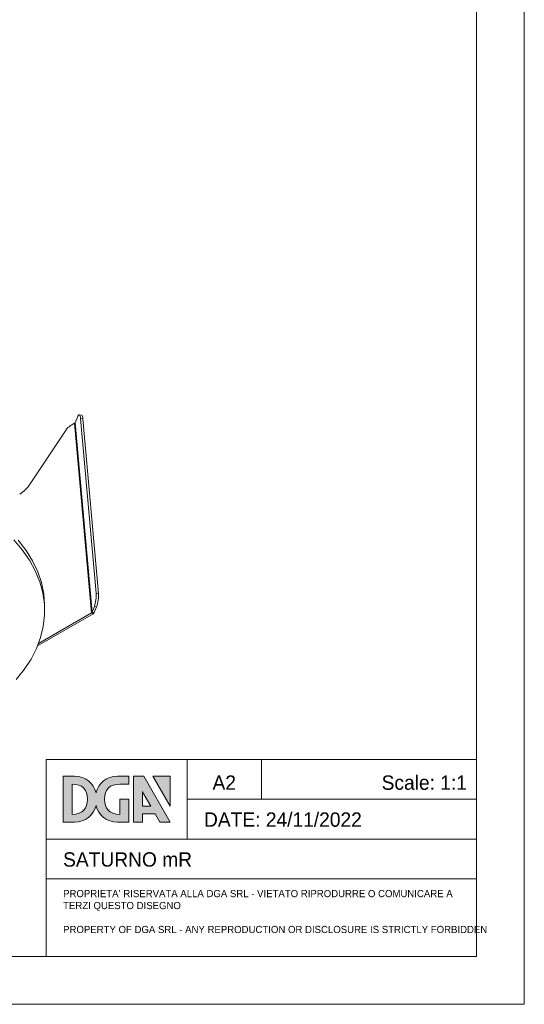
# Model space of a CAD drawing. Header units: millimetres. Extents: x 0 to 594, y 0 to 420.
# Tile 3 of 4: x 488 to 594, y 0 to 206. Entities that reach past the tile are written whole.
import ezdxf

# ---------------------------------------------------------------- set-up
doc = ezdxf.new("R2010")
doc.units = ezdxf.units.MM
doc.header["$LTSCALE"] = 2
doc.layers.add('DGA-lighting', color=7, linetype='Continuous', lineweight=0)
doc.layers.add('DGA-txt', color=7, linetype='Continuous', lineweight=0)

# ---------------------------------------------------------------- blocks, each defined once
blk = doc.blocks.new('LOGO DGA2')
at = {"layer": 'DGA-txt'}
h = blk.add_hatch(color=256, dxfattribs=at)
h.dxf.hatch_style = 1
edge = h.paths.add_edge_path()
edge.add_spline(control_points=[(480.9, 61.9), (480.9, 61.9), (480.9, 81.7), (480.9, 81.7), (480.9, 81.7), (483.9, 81.7), (486.8, 81.7)], knot_values=[2.5, 2.5, 2.5, 2.5, 3.5, 3.5, 3.5, 4, 4, 4, 4], degree=3, periodic=0)
edge.add_spline(control_points=[(486.8, 81.7), (489.8, 81.7), (492.7, 81.7), (492.7, 81.7), (492.7, 81.7), (492.7, 74.2), (492.7, 66.7)], knot_values=[1.5, 1.5, 1.5, 1.5, 2, 2, 2, 2.5, 2.5, 2.5, 2.5], degree=3, periodic=0)
edge.add_spline(control_points=[(492.7, 66.7), (492.7, 59.2), (492.7, 51.7), (492.7, 51.7), (492.7, 51.7), (489, 51.7), (485.3, 51.7)], knot_values=[0.5, 0.5, 0.5, 0.5, 1, 1, 1, 1.5, 1.5, 1.5, 1.5], degree=3, periodic=0)
edge.add_spline(control_points=[(485.3, 51.7), (481.6, 51.7), (478, 51.7), (478, 51.7)], knot_values=[0, 0, 0, 0, 0.5, 0.5, 0.5, 0.5], degree=3, periodic=0)
edge.add_spline(control_points=[(478, 51.7), (463.6, 51.7), (452.9, 60.8), (449.7, 73.5)], knot_values=[19, 19, 19, 19, 20, 20, 20, 20], degree=3, periodic=0)
edge.add_spline(control_points=[(449.7, 73.5), (446.5, 60.8), (435.8, 51.7), (421.5, 51.7)], knot_values=[18, 18, 18, 18, 19, 19, 19, 19], degree=3, periodic=0)
edge.add_spline(control_points=[(421.5, 51.7), (421.5, 51.7), (406.7, 51.7), (406.7, 51.7), (406.7, 51.7), (406.7, 66.7), (406.7, 81.7)], knot_values=[16.5, 16.5, 16.5, 16.5, 17.5, 17.5, 17.5, 18, 18, 18, 18], degree=3, periodic=0)
edge.add_spline(control_points=[(406.7, 81.7), (406.7, 96.7), (406.7, 111.7), (406.7, 111.7), (406.7, 111.7), (410.4, 111.7), (414.1, 111.7)], knot_values=[15.5, 15.5, 15.5, 15.5, 16, 16, 16, 16.5, 16.5, 16.5, 16.5], degree=3, periodic=0)
edge.add_spline(control_points=[(414.1, 111.7), (417.8, 111.7), (421.5, 111.7), (421.5, 111.7), (436, 111.7), (446.5, 102.8), (449.7, 90)], knot_values=[14, 14, 14, 14, 14.5, 14.5, 14.5, 15.5, 15.5, 15.5, 15.5], degree=3, periodic=0)
edge.add_spline(control_points=[(449.7, 90), (452.9, 102.8), (463.4, 111.7), (477.9, 111.7)], knot_values=[13, 13, 13, 13, 14, 14, 14, 14], degree=3, periodic=0)
edge.add_spline(control_points=[(477.9, 111.7), (477.9, 111.7), (492.7, 111.7), (492.7, 111.7), (492.7, 111.7), (492.7, 109.2), (492.7, 106.6)], knot_values=[11.5, 11.5, 11.5, 11.5, 12.5, 12.5, 12.5, 13, 13, 13, 13], degree=3, periodic=0)
edge.add_spline(control_points=[(492.7, 106.6), (492.7, 104.1), (492.7, 101.6), (492.7, 101.6), (492.7, 101.6), (489.8, 101.6), (486.8, 101.6)], knot_values=[10.5, 10.5, 10.5, 10.5, 11, 11, 11, 11.5, 11.5, 11.5, 11.5], degree=3, periodic=0)
edge.add_spline(control_points=[(486.8, 101.6), (483.9, 101.6), (480.9, 101.5), (480.9, 101.5), (480.9, 101.5), (480.9, 101.5), (480.9, 101.5)], knot_values=[9.99999, 9.99999, 9.99999, 9.99999, 10.49999, 10.49999, 10.49999, 10.5, 10.5, 10.5, 10.5], degree=3, periodic=0)
edge.add_spline(control_points=[(480.9, 101.5), (480.9, 101.5), (481, 101.5), (481, 101.5)], knot_values=[9.00001, 9.00001, 9.00001, 9.00001, 9.99999, 9.99999, 9.99999, 9.99999], degree=3, periodic=0)
edge.add_spline(control_points=[(481, 101.5), (467.6, 101.5), (460.9, 94.8), (460.9, 81.7)], knot_values=[8, 8, 8, 8, 9, 9, 9, 9], degree=3, periodic=0)
edge.add_spline(control_points=[(460.9, 81.7), (460.9, 69.9), (466.5, 62), (480.9, 61.9)], knot_values=[7, 7, 7, 7, 8, 8, 8, 8], degree=3, periodic=0)
edge = h.paths.add_edge_path(flags=16)
edge.add_spline(control_points=[(418.5, 101.5), (431.8, 101.5), (438.5, 94.8), (438.5, 81.7)], knot_values=[8, 8, 8, 8, 9, 9, 9, 9], degree=3, periodic=0)
edge.add_spline(control_points=[(438.5, 81.7), (438.5, 69.9), (432.9, 62), (418.5, 61.9)], knot_values=[0, 0, 0, 0, 1, 1, 1, 1], degree=3, periodic=0)
edge.add_spline(control_points=[(418.5, 61.9), (418.5, 61.9), (418.5, 101.5), (418.5, 101.5)], knot_values=[4, 4, 4, 4, 5, 5, 5, 5], degree=3, periodic=0)
h = blk.add_hatch(color=256, dxfattribs=at)
h.dxf.hatch_style = 1
h.paths.add_polyline_path([(512.1, 111.7), (510.5, 111.7), (504, 111.7), (498.7, 111.7), (498.7, 51.7), (510.5, 51.7), (510.5, 62.6), (526.9, 62.6), (533.1, 51.7), (546.7, 51.7)])
edge = h.paths.add_edge_path(flags=16)
edge.add_spline(control_points=[(515.8, 72.5), (513.2, 72.5), (510.5, 72.5), (510.5, 72.5), (510.5, 72.5), (510.5, 91.8), (510.5, 91.8)], knot_values=[0.5, 0.5, 0.5, 0.5, 1, 1, 1, 2, 2, 2, 2], degree=3, periodic=0)
edge.add_spline(control_points=[(510.5, 91.8), (512.4, 87.6), (513.9, 85.1), (513.9, 85.1), (513.9, 85.1), (521.2, 72.5), (521.2, 72.5), (521.2, 72.5), (518.5, 72.5), (515.8, 72.5)], knot_values=[2, 2, 2, 2, 3, 3, 3, 4, 4, 4, 4.5, 4.5, 4.5, 4.5], degree=3, periodic=0)
h = blk.add_hatch(color=256, dxfattribs=at)
h.dxf.hatch_style = 1
h.paths.add_polyline_path([(546.7, 111.7), (524.1, 111.7), (546.7, 72.5)])
at = {"layer": 'DGA-txt', "lineweight": 0}
for points in [[(546.7, 51.7), (512.1, 111.7), (510.5, 111.7), (504, 111.7), (498.7, 111.7), (498.7, 51.7), (510.5, 51.7), (510.5, 62.6), (526.9, 62.6), (533.1, 51.7), (546.7, 51.7)], [(524.1, 111.7), (546.7, 72.5), (546.7, 111.7), (524.1, 111.7)]]:
    blk.add_lwpolyline(points, dxfattribs=at)
for points, knots in [([(478, 51.7), (478, 51.7), (492.7, 51.7), (492.7, 51.7), (492.7, 51.7), (492.7, 81.7), (492.7, 81.7), (492.7, 81.7), (480.9, 81.7), (480.9, 81.7), (480.9, 81.7), (480.9, 61.9), (480.9, 61.9), (480.9, 61.9), (481, 61.9), (481, 61.9), (481, 61.9), (480.9, 61.9), (480.9, 61.9), (480.9, 61.9), (480.9, 61.9), (480.9, 61.9), (466.5, 62), (460.9, 69.9), (460.9, 81.7), (460.9, 94.8), (467.6, 101.5), (481, 101.5), (481, 101.5), (480.9, 101.5), (480.9, 101.5), (480.9, 101.5), (492.7, 101.6), (492.7, 101.6), (492.7, 101.6), (492.7, 111.7), (492.7, 111.7), (492.7, 111.7), (477.9, 111.7), (477.9, 111.7), (463.4, 111.7), (452.9, 102.8), (449.7, 90), (446.5, 102.8), (436, 111.7), (421.5, 111.7), (421.5, 111.7), (406.7, 111.7), (406.7, 111.7), (406.7, 111.7), (406.7, 51.7), (406.7, 51.7), (406.7, 51.7), (421.5, 51.7), (421.5, 51.7), (435.8, 51.7), (446.5, 60.8), (449.7, 73.5), (452.9, 60.8), (463.6, 51.7), (478, 51.7)], [0, 0, 0, 0, 1, 1, 1, 2, 2, 2, 3, 3, 3, 4, 4, 4, 5, 5, 5, 6, 6, 6, 7, 7, 7, 8, 8, 8, 9, 9, 9, 10, 10, 10, 11, 11, 11, 12, 12, 12, 13, 13, 13, 14, 14, 14, 15, 15, 15, 16, 16, 16, 17, 17, 17, 18, 18, 18, 19, 19, 19, 20, 20, 20, 20]), ([(521.2, 72.5), (521.2, 72.5), (510.5, 72.5), (510.5, 72.5), (510.5, 72.5), (510.5, 91.8), (510.5, 91.8), (512.4, 87.6), (513.9, 85.1), (513.9, 85.1), (513.9, 85.1), (521.2, 72.5), (521.2, 72.5)], [0, 0, 0, 0, 1, 1, 1, 2, 2, 2, 3, 3, 3, 4, 4, 4, 4])]:
    blk.add_open_spline(points, degree=3, knots=knots, dxfattribs=at)
for points in [[(418.5, 61.9), (418.5, 61.9), (418.5, 101.5), (418.5, 101.5)], [(418.5, 101.5), (431.8, 101.5), (438.5, 94.8), (438.5, 81.7)], [(438.5, 81.7), (438.5, 69.9), (432.9, 62), (418.5, 61.9)]]:
    blk.add_open_spline(points, degree=3, dxfattribs=at)

msp = doc.modelspace()

# ---------------------------------------------------------------- linework, layer by layer
at = {"layer": 'DGA-lighting', "linetype": 'Continuous'}
for p, q in [((499.026, 120.913), (499.944, 121.443)), ((499.944, 121.443), (503.48, 81.841)), ((500.531, 122.745), (500.047, 121.562)), ((503.583, 81.96), (500.047, 121.562)), ((501.379, 123.131), (500.897, 123.187)), ((504.441, 85.938), (501.181, 122.449)), ((501.663, 122.394), (501.181, 122.449)), ((504.923, 85.883), (501.663, 122.394)), ((498.143, 120.045), (490.66, 108.813)), ((504.441, 85.938), (504.923, 85.883)), ((493.671, 82.208), (493.671, 83.188)), ((503.583, 81.96), (504.067, 83.143)), ((504.065, 81.905), (504.549, 83.087)), ((504.549, 83.087), (504.067, 83.143)), ((492.195, 74.918), (503.833, 81.637)), ((492.403, 75.447), (503.48, 81.841)), ((503.48, 81.841), (503.833, 81.637)), ((503.583, 81.96), (504.065, 81.905))]:
    msp.add_line(p, q, dxfattribs=at)
at = {"layer": 'DGA-lighting', "linetype": 'Continuous', "flags": 128}
for points in [[(501.181, 122.449), (501.144, 122.727), (501.089, 122.946), (501.018, 123.098), (500.934, 123.176), (500.839, 123.179), (500.738, 123.106), (500.634, 122.959), (500.531, 122.745)], [(501.379, 123.131), (501.416, 123.121), (501.5, 123.042), (501.572, 122.891), (501.627, 122.672), (501.663, 122.394)], [(487.236, 97.075), (489.006, 94.974), (490.502, 92.804), (491.717, 90.576), (492.643, 88.302), (493.276, 85.995), (493.612, 83.668), (493.65, 81.332), (493.388, 79.001), (492.829, 76.688), (491.976, 74.404), (490.833, 72.164), (489.406, 69.978), (487.703, 67.859)], [(493.671, 83.188), (493.668, 83.48), (493.482, 85.813), (492.997, 88.132), (492.217, 90.424), (491.145, 92.677), (489.789, 94.877), (488.154, 97.014)]]:
    msp.add_lwpolyline(points, dxfattribs=at)
at = {"layer": 'DGA-lighting', "linetype": 'Continuous'}
for centre, radius, start, end in [((499.793, 121.677), 0.278, 302.76501, 335.59096), ((500.481, 118.549), 2.776, 121.6027, 147.37748), ((484.814, 112.554), 6.941, 301.60275, 327.3774), ((497.56, 85.436), 6.899, 340.5898, 4.17753), ((498.042, 85.38), 6.9, 340.58997, 4.17737), ((503.329, 82.075), 0.278, 302.76243, 335.59307), ((503.494, 82.163), 0.626, 302.76325, 335.592)]:
    msp.add_arc(centre, radius, start, end, dxfattribs=at)
at = {"layer": 'DGA-txt'}
for points in [[(0, 0), (594, 0), (594, 420), (0, 420)], [(10, 10), (584, 10), (584, 410), (10, 410)], [(494, 51.201), (584, 51.201), (584, 10), (494, 10)]]:
    msp.add_lwpolyline(points, close=True, dxfattribs=at)
for points in [[(494, 34.53), (523.471, 34.53), (523.471, 51.201)], [(539, 51.201), (539, 42.865)], [(523.471, 42.865), (584, 42.865)], [(523.471, 34.53), (584, 34.53)], [(494, 26.194), (584, 26.194)]]:
    msp.add_lwpolyline(points, dxfattribs=at)

# ---------------------------------------------------------------- block references
at = {"layer": 'DGA-txt', "xscale": 0.16, "yscale": 0.16, "zscale": 0.16}
msp.add_blockref('LOGO DGA2', (432.463, 29.788), dxfattribs=at)

# ---------------------------------------------------------------- texts
at = {"layer": 'DGA-txt', "attachment_point": 1}
for s, insert, char_height, width in [('\\pxqc;A2', (523.471, 47.837), 3, 15.52895), ('\\pxqr;Scale: 1:1', (539, 47.837), 3, 43), ('\\pxql;DATE: 24/11/2022', (527.007, 40.112), 3, 84.18713), ('\\pxql;SATURNO mR', (497.536, 31.776), 3, 84.18713), ('PROPRIETA’ RISERVATA ALLA DGA SRL - VIETATO RIPRODURRE O COMUNICARE A TERZI QUESTO DISEGNO\\P\\PPROPERTY OF DGA SRL - ANY REPRODUCTION OR DISCLOSURE IS STRICTLY FORBIDDEN', (497.536, 23.894), 1.5, 84.18713)]:
    msp.add_mtext(s, dxfattribs=dict(at, insert=insert, char_height=char_height, width=width))

doc.saveas('drawing.dxf')
